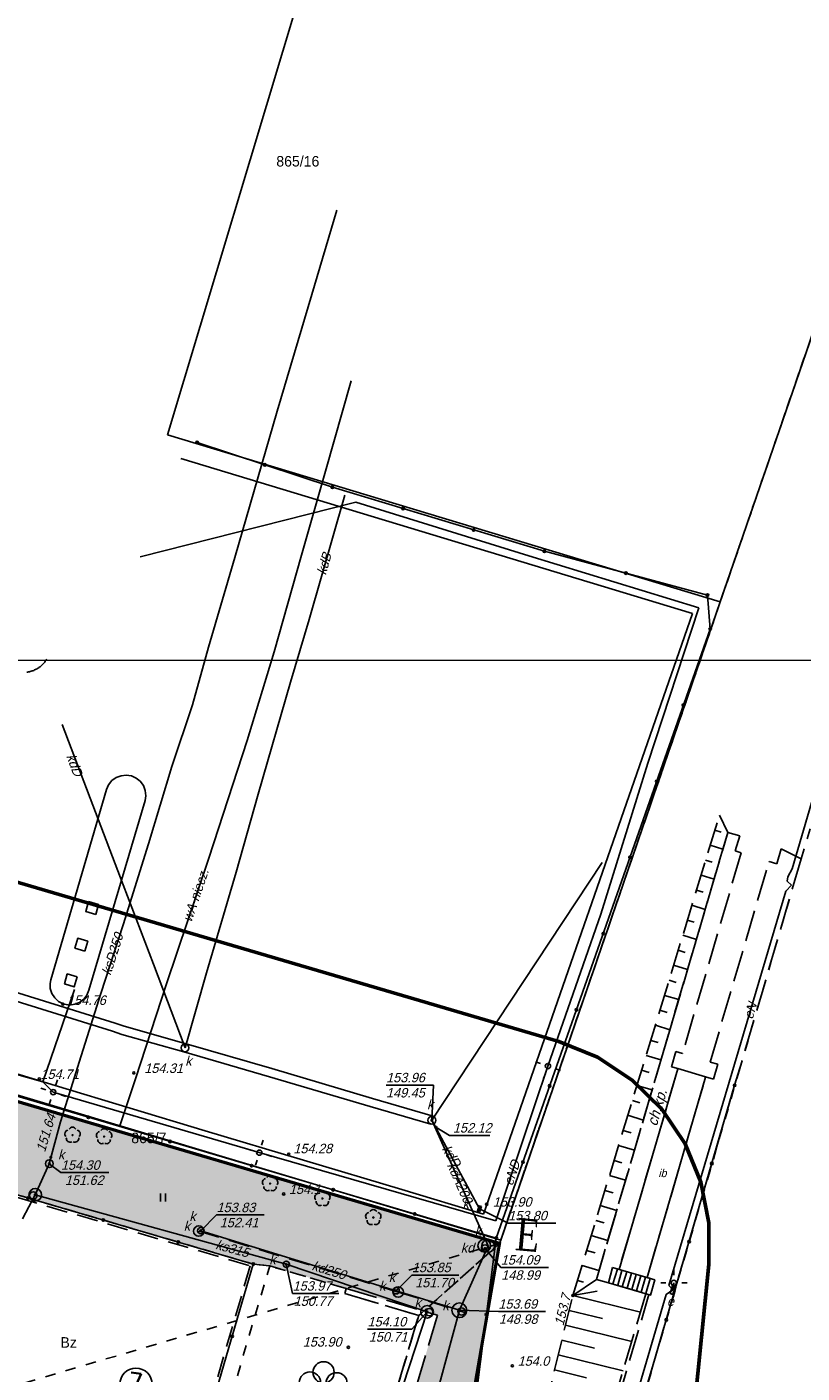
# Model space of a CAD drawing. Extents: x 88043 to 202646, y -79156 to -1177.
# Tile 45 of 54: x 159683 to 167052, y -29590 to -16787. Entities that reach past the tile are written whole.
import ezdxf

# ---------------------------------------------------------------- set-up
doc = ezdxf.new("R2010")
doc.units = ezdxf.units.DM
doc.header["$MEASUREMENT"] = 0
for name, pattern in [('4001', [0]), ('4002', [2, 1, -1]), ('4003', [3, 2, -1]), ('4004', [4, 3, -1]), ('HIDDEN2', [4.7625, 3.175, -1.5875])]:
    doc.linetypes.add(name, pattern=pattern)
doc.layers.get('0').update_dxf_attribs({"color": 11})
doc.layers.add('area', color=6, linetype='Continuous', plot=False)
for name, color, linetype in [('Budynki', 1, 'Continuous'), ('DROGI', 6, 'Continuous'), ('Dzialki', 7, 'Continuous'), ('Linie_napowietrzne', 1, 'Continuous'), ('ODGIK_1', 7, 'Continuous'), ('Ogrodzenia', 9, 'Continuous'), ('OPIS PROJ', 2, 'Continuous'), ('PROJEKTY', 1, 'Continuous'), ('RAMKA', 3, 'Continuous'), ('Roslinnosc', 3, 'Continuous'), ('Rzezba', 8, 'Continuous'), ('Uz_Energia', 1, 'Continuous'), ('Uz_Kanalizacja', 9, 'Continuous'), ('Uz_Woda', 9, 'Continuous'), ('UZYTKI', 7, 'Continuous')]:
    doc.layers.add(name, color=color, linetype=linetype)
doc.layers.add('sc', color=4, linetype='Continuous', lineweight=30)
doc.layers.add('ZIELEN', color=82, linetype='Continuous', lineweight=0)
doc.styles.add('arialce', font='arial.ttf', dxfattribs={"width": 0.8})
doc.styles.add('romans', font='romans.shx', dxfattribs={"width": 0.8})

# ---------------------------------------------------------------- blocks, each defined once
blk = doc.blocks.new('1281')
at = {"layer": 'Ogrodzenia', "color": 174, "linetype": 'Continuous'}
for radius in [0.24, 0.16, 0.08]:
    blk.add_circle((0, 0), radius, dxfattribs=at)
blk = doc.blocks.new('1811')
at = {"layer": 'Rzezba', "color": 8, "linetype": 'Continuous'}
blk.add_circle((0, 0), 0.2, dxfattribs=at)
blk = doc.blocks.new('1422')
at = {"layer": 'Roslinnosc', "color": 3, "linetype": 'Continuous'}
blk.add_circle((0, 0), 0.1, dxfattribs=at)
for centre, start, end in [((-0.71, 0.23), -257.5, -138.25), ((0, 0.75), 30.19, -210.23), ((0.71, 0.23), -41.7, 77.49), ((-0.44, -0.61), -185.67, -66.55), ((0.44, -0.61), -113.76, 5.74)]:
    blk.add_arc(centre, 0.75, start, end, dxfattribs=at)
blk = doc.blocks.new('1726')
at = {"layer": 'Uz_Kanalizacja', "color": 9, "linetype": 'Continuous'}
for radius in [0.16, 0.08]:
    blk.add_circle((0, 0), radius, dxfattribs=at)
blk = doc.blocks.new('1363')
at = {"layer": 'Linie_napowietrzne', "color": 174, "linetype": 'Continuous'}
for p, q in [((-1.5, 0), (-2.5, 0)), ((0, 1.5), (0, 2.5)), ((1.5, 0), (2.5, 0)), ((0, -1.5), (0, -2.5))]:
    blk.add_line(p, q, dxfattribs=at)
blk = doc.blocks.new('1722')
at = {"layer": 'Uz_Kanalizacja', "color": 9, "linetype": 'Continuous'}
blk.add_circle((0, 0), 0.6, dxfattribs=at)
blk = doc.blocks.new('1812')
at = {"layer": 'Rzezba', "color": 8, "linetype": 'Continuous'}
blk.add_circle((0, 0), 0.2, dxfattribs=at)
blk = doc.blocks.new('2472')
at = {"layer": 'Roslinnosc', "color": 3, "linetype": 'Continuous'}
for centre in [(0.16, 0.7), (0, 0.5), (0.16, 0.3)]:
    blk.add_circle(centre, 0.16, dxfattribs=at)
blk = doc.blocks.new('1361')
at = {"layer": 'Linie_napowietrzne', "color": 174, "linetype": 'Continuous'}
blk.add_circle((0, 0), 0.5, dxfattribs=at)
blk = doc.blocks.new('1450')
at = {"layer": 'Roslinnosc', "color": 3, "linetype": 'Continuous'}
for p, q in [((-0.5, -0.75), (-0.5, 0.75)), ((0.5, -0.75), (0.5, 0.75))]:
    blk.add_line(p, q, dxfattribs=at)
blk = doc.blocks.new('mroczocza')
at = {"layer": 'Budynki', "color": 7, "linetype": '4001'}
blk.add_polyline3d([(125.59, 75.34, 0), (131.18, 94.42, 0), (131.19, 94.45, 0), (133.82, 93.66, 0), (133.82, 93.65, 0), (128.26, 74.59, 0), (128.25, 74.57, 0), (125.59, 75.34, 0)], dxfattribs=at)
at = {"layer": 'DROGI', "color": 8, "linetype": '4001'}
for p, q in [((132.56, 137.75), (83.94, 152.48)), ((112.7, 80.62), (132.56, 137.75)), ((71.04, 133.19), (70.99, 133.12)), ((71.09, 133.26), (71.04, 133.19)), ((71.14, 133.33), (71.09, 133.26)), ((71.18, 133.39), (71.14, 133.33)), ((69.36, 132.16), (69.28, 132.15)), ((69.45, 132.18), (69.36, 132.16)), ((69.54, 132.2), (69.45, 132.18)), ((69.62, 132.22), (69.54, 132.2)), ((69.71, 132.24), (69.62, 132.22)), ((69.79, 132.27), (69.71, 132.24)), ((69.87, 132.3), (69.79, 132.27)), ((69.95, 132.33), (69.87, 132.3)), ((70.03, 132.37), (69.95, 132.33)), ((70.11, 132.4), (70.03, 132.37)), ((70.19, 132.45), (70.11, 132.4)), ((70.27, 132.49), (70.19, 132.45)), ((70.34, 132.53), (70.27, 132.49)), ((70.42, 132.58), (70.34, 132.53)), ((70.48, 132.63), (70.42, 132.58)), ((70.56, 132.68), (70.48, 132.63)), ((70.62, 132.74), (70.56, 132.68)), ((70.69, 132.8), (70.62, 132.74)), ((70.75, 132.86), (70.69, 132.8)), ((70.82, 132.92), (70.75, 132.86)), ((70.88, 132.98), (70.82, 132.92)), ((70.93, 133.05), (70.88, 132.98)), ((70.99, 133.12), (70.93, 133.05)), ((77.07, 121.45), (77.38, 121.84)), ((77.38, 121.84), (77.78, 122.13)), ((77.78, 122.13), (78.25, 122.31)), ((78.25, 122.31), (78.74, 122.37)), ((78.74, 122.37), (79.23, 122.29)), ((79.23, 122.29), (79.69, 122.09)), ((79.69, 122.09), (80.07, 121.78)), ((80.07, 121.78), (80.37, 121.38)), ((71.57, 102.91), (76.87, 120.99)), ((76.87, 120.99), (77.07, 121.45)), ((80.37, 121.38), (80.55, 120.91)), ((80.6, 120.41), (80.53, 119.94)), ((80.55, 120.91), (80.6, 120.41)), ((80.53, 119.94), (75.2, 101.91)), ((71.5, 102.56), (71.57, 102.91)), ((71.52, 102.06), (71.5, 102.56)), ((71.67, 101.59), (71.52, 102.06)), ((71.94, 101.17), (71.67, 101.59)), ((72.31, 100.83), (71.94, 101.17)), ((75.01, 101.45), (74.71, 101.05)), ((75.2, 101.91), (75.01, 101.45)), ((72.76, 100.61), (72.31, 100.83)), ((72.86, 100.58), (72.76, 100.61)), ((73.35, 100.5), (72.86, 100.58)), ((73.85, 100.57), (73.35, 100.5)), ((74.31, 100.75), (73.85, 100.57)), ((74.71, 101.05), (74.31, 100.75)), ((58.43, 96.98), (71.99, 92.84)), ((71.99, 92.84), (86.26, 88.53)), ((86.26, 88.53), (104.94, 82.95)), ((104.94, 82.95), (112.7, 80.62)), ((125.01, 73.97), (125.43, 75.39)), ((125.46, 73.84), (125.87, 75.26)), ((125.9, 73.71), (126.32, 75.13)), ((126.35, 73.58), (126.77, 75)), ((126.8, 73.44), (127.21, 74.87)), ((127.24, 73.31), (127.66, 74.75)), ((127.69, 73.18), (128.11, 74.62)), ((128.14, 73.05), (128.55, 74.49))]:
    blk.add_line(p, q, dxfattribs=at)
at = {"layer": 'DROGI', "color": 8, "linetype": '4004'}
for p, q in [((129.78, 95.99), (135.93, 116.92)), ((135.93, 116.92), (137.06, 116.58)), ((137.06, 116.58), (136.64, 115.15)), ((140.59, 113.92), (141.01, 115.36)), ((141.01, 115.36), (142.9, 114.39)), ((137.2, 114.96), (131.63, 95.91)), ((134.25, 95.08), (139.84, 114.13)), ((136.64, 115.15), (137.2, 114.97)), ((142.9, 114.39), (137.07, 94.48)), ((137.2, 114.97), (137.2, 114.96)), ((139.84, 114.13), (139.85, 114.15)), ((139.85, 114.15), (140.59, 113.92)), ((131, 96.08), (130.58, 94.63)), ((131.62, 95.89), (131, 96.08)), ((123.44, 74.41), (129.78, 95.99)), ((131.63, 95.91), (131.62, 95.89)), ((134.98, 94.86), (134.25, 95.08)), ((134.56, 93.44), (134.98, 94.86)), ((131.18, 94.42), (125.59, 75.34)), ((128.26, 74.59), (133.82, 93.65)), ((130.58, 94.63), (131.19, 94.45)), ((131.19, 94.45), (131.18, 94.42)), ((133.82, 93.65), (133.82, 93.66)), ((133.82, 93.66), (134.56, 93.44)), ((137.07, 94.48), (136.58, 92.87)), ((136.58, 92.87), (118.78, 31.92)), ((124.6, 74.09), (123.44, 74.41)), ((124.98, 75.52), (124.6, 74.09)), ((125.59, 75.34), (124.98, 75.52)), ((128.25, 74.57), (128.26, 74.59)), ((128.99, 74.36), (128.25, 74.57)), ((128.58, 72.92), (128.99, 74.36)), ((99.51, 73.05), (99.64, 73.54)), ((106.55, 70.98), (99.51, 73.05)), ((99.64, 73.54), (108.32, 71)), ((116.49, 32.13), (128.43, 72.96, 150.91)), ((128.43, 72.96, 150.91), (128.58, 72.92)), ((104.44, 63.9), (106.55, 70.98)), ((108.32, 71), (106.02, 63.19))]:
    blk.add_line(p, q, dxfattribs=at)
at = {"layer": 'DROGI', "color": 8, "linetype": '4001'}
for points in [[(75.84, 109.1, 0), (74.89, 109.39, 0), (75.17, 110.34, 0), (76.12, 110.06, 0), (75.84, 109.1, 0)], [(74.81, 105.62, 0), (73.86, 105.91, 0), (74.14, 106.85, 0), (75.09, 106.57, 0), (74.81, 105.62, 0)], [(74.08, 103.18, 0), (73.8, 102.22, 0), (72.88, 102.5, 0), (73.13, 103.46, 0), (74.08, 103.18, 0)], [(124.98, 75.52, 0), (128.99, 74.36, 0), (128.58, 72.92, 0), (124.6, 74.09, 0), (124.98, 75.52, 0)]]:
    blk.add_polyline3d(points, dxfattribs=at)
at = {"layer": 'Dzialki', "color": 7, "linetype": '4001'}
for p, q in [((82.67, 154.74), (97.81, 205.17)), ((97.81, 205.17), (82.67, 154.74)), ((152.92, 190.36), (135.21, 138.84)), ((135.21, 138.84), (152.92, 190.36)), ((135.21, 138.84), (82.67, 154.74)), ((82.67, 154.74), (135.21, 138.84)), ((114.34, 78.15), (135.21, 138.84)), ((135.21, 138.84), (114.34, 78.15)), ((39.64, 100.56), (114.34, 78.15)), ((114.34, 78.15), (39.64, 100.56)), ((39.44, 99.85), (114.23, 77.83)), ((114.23, 77.83), (39.44, 99.85)), ((114.23, 77.83), (114.34, 78.15)), ((114.34, 78.15), (114.23, 77.83)), ((114.23, 77.83), (103.51, 16.11)), ((103.51, 16.11), (114.23, 77.83))]:
    blk.add_line(p, q, dxfattribs=at)
at = {"layer": 'ODGIK_1', "color": 3, "linetype": '4001', "lineweight": 53}
blk.add_polyline3d([(-27.84, 12.07, 0), (-6.45, 84.29, 0), (-4.9, 88.05, 0), (-2.63, 91.42, 0), (0.28, 94.25, 0), (26.98, 115.51, 0), (30.2, 117.59, 0), (33.74, 119.02, 0), (37.5, 119.76, 0), (41.33, 119.76, 0), (45.09, 119.04, 0), (119.88, 97.02, 0), (123.54, 95.54, 0), (126.84, 93.36, 0), (129.65, 90.58, 0), (131.86, 87.3, 0), (133.37, 83.65, 0), (134.14, 79.78, 0), (134.13, 75.83, 0), (127.8, 12.99, 0)], dxfattribs=at)
at = {"layer": 'Ogrodzenia', "color": 184, "linetype": '4001'}
for p, q in [((85.48, 154), (98.34, 149.75)), ((98.34, 149.75), (118.49, 143.66)), ((118.49, 143.66), (134, 139.49)), ((134, 139.49), (134.26, 136.26)), ((134.26, 136.26), (113.92, 78.33)), ((75.15, 89.82), (65.43, 92.71)), ((136.58, 92.87), (130.08, 70.56)), ((113.92, 78.33), (75.15, 89.82)), ((48.03, 88.43), (90.82, 75.86)), ((108.33, 34.79), (113.92, 78.33)), ((90.82, 75.86), (82.78, 48.39)), ((130.08, 70.56), (118.78, 31.92))]:
    blk.add_line(p, q, dxfattribs=at)
at = {"layer": 'PROJEKTY', "color": 14, "linetype": '4003'}
for p, q in [((85.64, 79), (104.6, 73.2)), ((104.6, 73.2), (110.94, 71.25))]:
    blk.add_line(p, q, dxfattribs=at)
at = {"layer": 'PROJEKTY', "color": 14, "linetype": 'Continuous'}
for centre, radius in [((85.64, 79), 0.5), ((112.77, 77.61), 0.6), ((104.6, 73.2), 0.5)]:
    blk.add_circle(centre, radius, dxfattribs=at)
at = {"layer": 'Roslinnosc', "color": 104, "linetype": '4002'}
for points in [[(118.82, 31.96, 151.49), (130.63, 72.4, 0), (137.01, 94.25, 151.45), (142.9, 114.39, 0), (156.97, 162.47, 0)], [(92.38, 75.68, 0), (99.64, 73.54, 0), (99.51, 73.05, 0), (106.55, 70.98, 0), (104.44, 63.9, 0), (93.18, 54.91, 0), (88.32, 56.31, 0), (88.54, 57.11, 0), (87.05, 57.57, 0), (92.38, 75.68, 0)]]:
    blk.add_polyline3d(points, dxfattribs=at)
at = {"layer": 'Roslinnosc', "color": 7, "linetype": '4003'}
blk.add_polyline3d([(48.18, 88.15, 0), (90.53, 75.69, 0), (82.62, 48.67, 0), (40.22, 61.13, 0), (48.18, 88.15, 0)], dxfattribs=at)
at = {"layer": 'Rzezba', "color": 8, "linetype": '4001'}
for p, q in [((134.69, 117.12), (135.29, 116.94)), ((134.26, 115.7), (135.46, 115.33)), ((133.82, 114.27), (134.43, 114.08)), ((133.39, 112.84), (134.62, 112.46)), ((132.95, 111.41), (133.58, 111.22)), ((132.52, 109.99), (133.78, 109.6)), ((132.08, 108.56), (132.72, 108.37)), ((131.65, 107.13), (132.94, 106.74)), ((131.21, 105.71), (131.86, 105.51)), ((130.78, 104.28), (132.1, 103.88)), ((130.34, 102.85), (131.01, 102.65)), ((129.91, 101.42), (131.26, 101.01)), ((129.47, 100), (130.15, 99.79)), ((129.04, 98.57), (130.41, 98.15)), ((128.6, 97.14), (129.3, 96.93)), ((128.17, 95.71), (129.57, 95.29)), ((127.73, 94.29), (128.44, 94.07)), ((127.29, 92.86), (128.73, 92.42)), ((126.86, 91.43), (127.58, 91.21)), ((126.42, 90.01), (127.89, 89.56)), ((125.99, 88.58), (126.73, 88.35)), ((125.55, 87.15), (127.05, 86.7)), ((125.12, 85.72), (125.87, 85.49)), ((124.68, 84.3), (126.21, 83.83)), ((124.25, 82.87), (125.02, 82.63)), ((123.81, 81.44), (125.37, 80.97)), ((123.38, 80.02), (124.16, 79.78)), ((122.94, 78.59), (124.53, 78.1)), ((122.51, 77.16), (123.31, 76.92)), ((122.07, 75.73), (123.68, 75.24)), ((121.63, 74.31), (122.21, 74.13)), ((121.2, 72.88), (123.52, 73.3)), ((121.2, 72.88), (127.62, 71.3)), ((120.85, 71.46), (124.03, 70.68)), ((120.5, 70.05), (126.79, 68.5)), ((120.16, 68.63), (123.27, 67.87)), ((119.81, 67.22), (125.97, 65.7)), ((119.46, 65.8), (122.51, 65.05))]:
    blk.add_line(p, q, dxfattribs=at)
at = {"layer": 'Rzezba', "color": 8, "linetype": '4004'}
for points in [[(123.44, 74.41, 0), (121.2, 72.88, 153.66), (135.13, 118.55, 153.46), (135.93, 116.92, 0), (129.78, 95.99, 0), (123.44, 74.41, 0)], [(108.01, 16.41, 153.48), (107.98, 19.07, 153.42), (121.2, 72.88, 153.66), (123.44, 74.41, 0), (124.6, 74.09, 0), (128.14, 73.05, 0), (128.13, 73.03, 0), (110.53, 13.36, 151.24), (108.01, 16.41, 153.48)]]:
    blk.add_polyline3d(points, dxfattribs=at)
at = {"layer": 'Uz_Energia', "color": 1, "linetype": '4001'}
for p, q in [((142.04, 113.46), (152.74, 150.09)), ((80.06, 143.13), (100.57, 148.33)), ((100.57, 148.33), (117, 143.22)), ((117, 143.22), (133.19, 138.28)), ((133.19, 138.28), (128.33, 123.5)), ((128.33, 123.5), (123.87, 109.14)), ((141.57, 112.29), (141.62, 112.68)), ((141.62, 112.68), (142.04, 113.46)), ((141.44, 111.33), (141.98, 111.9)), ((141.98, 111.9), (141.57, 112.29)), ((130.33, 73.83), (141.44, 111.33)), ((123.87, 109.14), (118.83, 94.69)), ((70.8, 93.2), (38.26, 102.42)), ((70.8, 93.2), (73.82, 101.99)), ((118.83, 94.69), (113.88, 79.99)), ((71.8, 92.21), (70.8, 93.2)), ((91.39, 86.46), (71.8, 92.21)), ((113.88, 79.99), (91.39, 86.46)), ((130.06, 72.97), (130.7, 73.41)), ((130.7, 73.41), (130.33, 73.83)), ((130.7, 73.41), (130.8, 74.07)), ((124.32, 53.34), (130.06, 72.97))]:
    blk.add_line(p, q, dxfattribs=at)
blk.add_polyline3d([(130.67, 73.81, 0), (130.92, 73.74, 0), (130.7, 72.97, 0), (130.45, 73.05, 0), (130.67, 73.81, 0)], dxfattribs=at)
at = {"layer": 'Uz_Kanalizacja', "color": 14, "linetype": '4001'}
for p, q in [((98.76, 176.1), (96.39, 168.09)), ((96.39, 168.09), (93.08, 156.97)), ((93.08, 156.97), (89.06, 143.07)), ((99.51, 149), (96.14, 137.17)), ((89.06, 143.07), (86.56, 134.54)), ((96.14, 137.17), (94.37, 131.2)), ((86.56, 134.54), (85.04, 129.05)), ((94.37, 131.2), (91.3, 120.56)), ((85.04, 129.05), (83.09, 123.19)), ((75.56, 119.51), (72.65, 127.17)), ((83.09, 123.19), (80.87, 115.83)), ((91.3, 120.56), (89.19, 113.13)), ((78.45, 111.92), (75.56, 119.51)), ((80.87, 115.83), (78.45, 108.12)), ((107.8, 89.54), (123.97, 114.06)), ((89.19, 113.13), (86.36, 103.57)), ((81.32, 104.38), (78.45, 111.92)), ((78.45, 108.12), (76.34, 101.61)), ((84.33, 96.43), (81.32, 104.38)), ((86.36, 103.57), (84.33, 96.43)), ((67.36, 101.15), (77.44, 98)), ((67.61, 101.91), (77.69, 98.76)), ((76.34, 101.61), (74.46, 95.68)), ((77.69, 98.76), (78.56, 98.48)), ((77.44, 98), (78.33, 97.71)), ((78.33, 97.71), (84.22, 96.04)), ((78.56, 98.48), (84.44, 96.81)), ((84.22, 96.04), (92.36, 93.68)), ((84.44, 96.81), (92.59, 94.45)), ((74.46, 95.68), (72.48, 89.38)), ((92.36, 93.68), (101.92, 90.86)), ((92.59, 94.45), (102.14, 91.62)), ((102.14, 91.62), (107.91, 89.92)), ((101.92, 90.86), (107.69, 89.16)), ((72.48, 89.38), (71.43, 85.41)), ((107.8, 89.54), (112.32, 81.13)), ((113.14, 77.59, 154.18), (107.8, 89.54)), ((70.09, 82.45, 154.16), (71.43, 85.41)), ((70.09, 82.45, 154.16), (93.96, 75.84, 153.97)), ((85.83, 79.03, 153.84), (104.4, 73.32, 153.85)), ((113.14, 77.59, 154.18), (110.41, 71.47, 150.23)), ((93.96, 75.84, 153.97), (107.34, 71.32, 150.37)), ((104.4, 73.32, 153.85), (110.41, 71.47, 153.68)), ((101.23, 52.51, 153.88), (107.34, 71.32, 150.37)), ((106.3, 56.21, 153.45), (110.41, 71.47, 150.23))]:
    blk.add_line(p, q, dxfattribs=at)
at = {"layer": 'Uz_Kanalizacja', "color": 14, "linetype": 'Continuous'}
for p, q in [((103.44, 92.88), (107.94, 92.88)), ((107.94, 92.88), (107.8, 89.54)), ((109.46, 88.1), (108.18, 88.88)), ((109.46, 88.1), (113.32, 88.1)), ((72.54, 84.56), (71.43, 85.41)), ((72.54, 84.56), (77.1, 84.56)), ((68.89, 80.18), (70.09, 82.45)), ((112.16, 81.05), (112.4, 80.97)), ((112.2, 81.17), (112.44, 81.09)), ((112.24, 81.29), (112.48, 81.21)), ((115.05, 79.75), (112.32, 81.13)), ((87.33, 80.53), (85.83, 79.03)), ((87.33, 80.53), (91.85, 80.53)), ((115.05, 79.75), (119.57, 79.75)), ((114.35, 75.54), (112.85, 77.34)), ((94.56, 73.06), (93.96, 75.84)), ((114.35, 75.54), (118.88, 75.54)), ((105.9, 74.82), (104.4, 73.32)), ((105.9, 74.82), (110.36, 74.82)), ((94.56, 73.06), (98.94, 73.05)), ((105.9, 69.66), (107.34, 71.32)), ((114.12, 71.35), (110.41, 71.47)), ((114.12, 71.35), (118.61, 71.35)), ((101.68, 69.66), (105.9, 69.66))]:
    blk.add_line(p, q, dxfattribs=at)
blk.add_lwpolyline([(112.52, 81.33), (112.36, 80.85), (112.12, 80.93), (112.28, 81.41), (112.52, 81.33)], dxfattribs=at)
for centre, radius in [((84.33, 96.43), 0.375), ((107.8, 89.54), 0.375), ((71.43, 85.41), 0.375), ((70.09, 82.45), 0.6), ((69.91, 82.39), 0.35), ((113.14, 77.59), 0.6), ((112.85, 77.34), 0.35), ((107.34, 71.32), 0.6), ((110.41, 71.47), 0.7), ((110.61, 71.36), 0.35), ((107.55, 71.29), 0.35)]:
    blk.add_circle(centre, radius, dxfattribs=at)
at = {"layer": 'Uz_Woda', "color": 5, "linetype": '4001'}
for p, q in [((97.68, 151.28), (100.14, 159.86)), ((95.41, 143.29), (97.68, 151.28)), ((92.81, 134.08), (95.41, 143.29)), ((90.24, 125.67), (92.81, 134.08)), ((86.61, 114.46), (90.24, 125.67)), ((82.56, 102.5), (86.61, 114.46)), ((79.63, 93.49), (82.56, 102.5)), ((78.12, 89.01), (79.63, 93.49))]:
    blk.add_line(p, q, dxfattribs=at)
at = {"layer": 'UZYTKI', "color": 184, "linetype": '4002'}
for points in [[(114.23, 77.83, 0), (103.51, 16.11, 0), (107.9, 15, 0), (96, -33.96, 0), (82.74, -35.68, 0), (7.04, -20.99, 0), (-2.8, -23.22, 0), (-5.03, -23.58, 0), (-12.61, -21.82, 0), (-17.72, -24.17, 0), (-8.66, 6.39, 0), (-35.88, 13.37, 0)], [(152.92, 190.36, 0), (135.21, 138.84, 0), (114.34, 78.15, 0), (114.23, 77.83, 0), (106.55, 70.98, 0), (99.51, 73.05, 0), (99.64, 73.54, 0), (92.38, 75.68, 0), (90.82, 75.86, 0), (48.03, 88.43, 0), (39.92, 60.95, 0)], [(104.44, 63.9, 0), (106.55, 70.98, 0), (114.23, 77.83, 0), (-19.13, 38.64, 0)], [(-52.69, 47.92, 0), (-19.13, 38.64, 0), (114.23, 77.83, 0)], [(152.92, 190.36, 0), (261.67, 158.56, 0), (266.08, 148.74, 0), (267.87, 132.51, 0), (266.08, 118, 0), (257.8, 95.94, 0), (214.25, -0.49, 0), (207.55, -15.12, 0), (208.66, -27.08, 0), (211.68, -33.93, 0), (210.74, -46.31, 0), (188.14, -37.47, 0), (179.31, -35.77, 0), (151.99, -26.69, 0), (96, -33.96, 0), (107.9, 15, 0), (103.51, 16.11, 0), (114.23, 77.83, 0), (114.34, 78.15, 0), (135.21, 138.84, 0), (152.92, 190.36, 0)], [(106.55, 70.98, 0), (104.44, 63.9, 0), (93.18, 54.91, 0), (88.32, 56.31, 0), (88.54, 57.11, 0), (87.05, 57.57, 0), (85.58, 57.99, 0), (82.78, 48.39, 0), (80.62, 49.03, 0), (79.62, 49.32, 0), (45.69, 59.26, 0), (42.39, 60.23, 0), (39.92, 60.95, 0), (48.03, 88.43, 0), (90.82, 75.86, 0), (92.38, 75.68, 0), (99.64, 73.54, 0), (99.51, 73.05, 0), (106.55, 70.98, 0)]]:
    blk.add_polyline3d(points, dxfattribs=at)
at = {"layer": 'Linie_napowietrzne', "color": 184}
for p, xscale, yscale, zscale, rotation in [((118.83, 94.69), 0.5, 0.5, 0.5, 160.984393), ((71.8, 92.21), 0.4999999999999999, 0.4999999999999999, 0.4999999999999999, 71.56113900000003), ((91.39, 86.46), 0.5, 0.5, 0.5, 73.25693799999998)]:
    blk.add_blockref('1363', p, dxfattribs=dict(at, xscale=xscale, yscale=yscale, zscale=zscale, rotation=rotation))
at = {"layer": 'Linie_napowietrzne', "color": 184, "xscale": 0.5, "yscale": 0.5, "zscale": 0.5}
for name, p in [('1361', (118.83, 94.69)), ('1361', (71.8, 92.21)), ('1361', (91.39, 86.46)), ('1363', (130.8, 74.07)), ('1361', (130.8, 74.07))]:
    blk.add_blockref(name, p, dxfattribs=at)
at = {"layer": 'Ogrodzenia', "color": 184, "xscale": 0.5, "yscale": 0.5, "zscale": 0.5}
for p in [(85.48, 154), (91.91, 151.88), (98.34, 149.75), (98.34, 149.75), (105.06, 147.72), (111.77, 145.69), (118.49, 143.66), (118.49, 143.66), (126.24, 141.58), (134, 139.49), (134, 139.49), (134.26, 136.26), (134.26, 136.26), (131.72, 129.02), (129.17, 121.78), (126.63, 114.54), (124.09, 107.29), (121.55, 100.05), (119, 92.81), (136.58, 92.87), (75.15, 89.82), (75.15, 89.82), (82.9, 87.52), (90.66, 85.22), (116.46, 85.57), (134.41, 85.43), (69.42, 82.14), (98.41, 82.93), (106.17, 80.63), (76.56, 80.05), (113.92, 78.33), (113.92, 78.33), (132.25, 78), (83.69, 77.96), (90.82, 75.86), (90.82, 75.86), (112.99, 71.07), (130.08, 70.56), (130.08, 70.56), (88.81, 68.99)]:
    blk.add_blockref('1281', p, dxfattribs=at)
at = {"layer": 'Roslinnosc', "color": 104, "xscale": 0.5, "yscale": 0.5, "zscale": 0.5}
for name, p in [('1422', (73.64, 88.13)), ('1422', (76.64, 87.99)), ('1422', (92.42, 83.52)), ('1450', (82.24, 82.19)), ('1422', (97.39, 82.1)), ('1422', (102.23, 80.29))]:
    blk.add_blockref(name, p, dxfattribs=at)
at = {"layer": 'Roslinnosc', "color": 104, "xscale": 6.324007, "yscale": 6.324007, "rotation": 268.233011}
blk.add_blockref('2472', (94.34, 65.66), dxfattribs=at)
at = {"layer": 'Rzezba', "color": 8, "xscale": 0.5, "yscale": 0.5, "zscale": 0.5}
for name, p in [('1811', (72.71, 100.59, 154.76)), ('1811', (70.48, 93.47, 154.71)), ('1811', (79.46, 94.04, 154.31)), ('1811', (94.19, 86.32, 154.28)), ('1812', (93.71, 82.53, 154.12)), ('1811', (113.01, 81.54, 153.9)), ('1812', (121.2, 72.88, 153.66)), ('1811', (99.86, 67.94, 153.9)), ('1812', (115.45, 66.19, 153.95))]:
    blk.add_blockref(name, p, dxfattribs=at)
at = {"layer": 'Uz_Kanalizacja', "color": 14, "xscale": 0.5, "yscale": 0.5, "zscale": 0.5}
for name, p in [('1726', (107.8, 89.54)), ('1726', (108.18, 88.88)), ('1726', (71.58, 86.01)), ('1726', (71.43, 85.41)), ('1726', (70.09, 82.45, 154.16)), ('1722', (85.83, 79.03, 153.84)), ('1726', (85.83, 79.03, 153.84)), ('1726', (112.85, 77.34, 154.09)), ('1722', (93.96, 75.84, 153.97)), ('1726', (93.96, 75.84, 153.97)), ('1722', (104.4, 73.32, 153.85)), ('1726', (104.4, 73.32, 153.85)), ('1726', (107.34, 71.32, 150.37)), ('1726', (110.41, 71.47, 153.68))]:
    blk.add_blockref(name, p, dxfattribs=at)
at = {"layer": 'Uz_Kanalizacja', "color": 14, "xscale": 0.5, "yscale": 0.5, "zscale": 0.5, "rotation": 341.049994}
blk.add_blockref('1726', (112.32, 81.13), dxfattribs=at)
at = {"layer": 'Budynki', "color": 7, "oblique": 15}
blk.add_text('ib', height=0.75, dxfattribs=at).set_placement((129.32, 84.13))
at = {"layer": 'DROGI', "color": 8, "oblique": 15}
blk.add_text('ch.kp.', height=1, rotation=73.6277, dxfattribs=at).set_placement((129.17, 88.9))
at = {"layer": 'Dzialki', "color": 7}
for s, p in [('865/16', (93.01, 180.25)), ('865/7', (79.22, 87.36))]:
    blk.add_text(s, height=1, dxfattribs=at).set_placement(p)
at = {"layer": 'Rzezba', "color": 8, "oblique": 15}
for s, p in [('154.76', (73.12, 100.51)), ('154.31', (80.46, 94.04)), ('154.71', (70.59, 93.47)), ('154.28', (94.63, 86.4)), ('154.1', (94.21, 82.53)), ('153.90', (113.59, 81.32)), ('153.90', (95.53, 68.01)), ('154.0', (115.95, 66.19))]:
    blk.add_text(s, height=0.9, dxfattribs=at).set_placement(p)
blk.add_text('153.7', height=0.9, rotation=76.1571, dxfattribs=at).set_placement((120.3, 69.93))
at = {"layer": 'Uz_Energia', "color": 1, "oblique": 15}
for s, rotation, p in [('eN', 73.4972, (138.28, 99.08)), ('eND', 71.3828, (115.45, 83.24)), ('e', 359.97, (130.14, 71.87))]:
    blk.add_text(s, height=0.9, rotation=rotation, dxfattribs=at).set_placement(p)
at = {"layer": 'Uz_Kanalizacja', "color": 14, "oblique": 15}
for s, rotation, p in [('kdB', 74.05, (97.71, 141.34)), ('kdD', 290.4563, (73.03, 124.18)), ('ksD250', 72.3479, (77.25, 103.26)), ('k', 359.97, (84.35, 94.73)), ('153.96', 359.97, (103.45, 93.15)), ('149.45', 359.97, (103.44, 91.71)), ('k', 359.97, (107.34, 90.59)), ('151.64', 73.58, (71.02, 86.45)), (' 152.12', 359.97, (109.46, 88.37)), ('kdD', 302.2, (108.71, 86.82)), ('k', 359.97, (72.26, 85.82)), ('154.30', 359.97, (72.54, 84.83)), ('kdA200', 294.0763, (109.21, 85.28)), ('151.62', 359.97, (72.91, 83.39)), ('k', 359.97, (110.71, 81.13)), ('153.83', 359.97, (87.33, 80.8)), ('153.80', 359.97, (115.05, 80.02)), ('k', 359.97, (84.21, 79.03)), ('152.41', 359.97, (87.63, 79.36)), ('ks315', 344.765, (87.17, 77.32)), ('kd', 359.97, (110.55, 76.96)), ('k', 359.97, (92.34, 75.84)), ('kd250', 342.9081, (96.32, 75.33)), ('153.85', 359.97, (105.9, 75.09)), ('154.09', 359.97, (114.35, 75.81)), ('k', 359.97, (102.78, 73.32)), ('151.70', 359.97, (106.21, 73.65)), ('148.99', 359.97, (114.39, 74.37)), ('153.97', 359.97, (94.56, 73.33)), ('150.77', 359.97, (94.66, 71.89)), ('k', 359.97, (106.15, 71.74)), ('k', 359.97, (108.79, 71.47)), ('153.69', 359.97, (114.12, 71.62)), ('154.10', 359.97, (101.68, 69.93)), ('148.98', 359.97, (114.16, 70.18)), ('150.71', 359.97, (101.8, 68.49))]:
    blk.add_text(s, height=0.9, rotation=rotation, dxfattribs=at).set_placement(p)
for p in [(84.74, 79.95), (111.87, 78.55), (103.7, 74.15)]:
    blk.add_text('k', height=0.9, dxfattribs=at).set_placement(p)
at = {"layer": 'Uz_Woda', "color": 5, "oblique": 15}
blk.add_text('wA-niecz.', height=0.9, rotation=71.2797, dxfattribs=at).set_placement((84.94, 108.32))
at = {"layer": 'UZYTKI', "color": 184}
blk.add_text('Bz', height=1, dxfattribs=at).set_placement((72.49, 67.91))

msp = doc.modelspace()

# ---------------------------------------------------------------- hatches: boundary and pattern name
at = {"layer": 'ZIELEN', "linetype": 'Continuous', "transparency": 33554483}
h = msp.add_hatch(color=256, dxfattribs=at)
h.paths.add_polyline_path([(161756.539, -31778.097), (162254.92, -31341.639), (162301.92, -31197.639), (162070.92, -30648.639), (161584.92, -30508.639), (161551.686, -30629.487), (161398.436, -30584.279), (161460.446, -30383.419), (161311.789, -30341.001), (161030.92, -31300.639), (160844.587, -31245.714), (160594.92, -32076.639), (161576.42, -32373.539)], flags=17)
h.paths.add_polyline_path([(161477.92, -32540.639), (161202.318, -32456.244), (161019.92, -33044.639), (161290.92, -33131.639)], flags=17)
h.paths.add_polyline_path([(155266.92, -32682.639), (155390.92, -32616.639), (156741.967, -33018.653), (156781.92, -32888.639), (156000.939, -32649.433), (155114.92, -32382.639), (155305.92, -31751.639), (154204.92, -31418.639), (154351.92, -30944.639), (154334.92, -30934.639), (154074.92, -31302.639), (154037.92, -31392.639), (153761.92, -32234.639)], flags=17)
h.paths.add_polyline_path([(160488.92, -35827.639), (160856.92, -34580.639), (159925.92, -34504.639), (159607.114, -35561.686)], flags=17)
h.paths.add_polyline_path([(158098.898, -36275.929), (158127.92, -36179.639), (155037.92, -35234.639), (155003.92, -35358.639)], flags=17)
h.paths.add_polyline_path([(160937.92, -38951.639), (160975.92, -38819.639), (160058.92, -38543.639), (160111.92, -38372.639), (154636.12, -36749.039), (154494.92, -37211.639), (154512.92, -37282.639), (154540.92, -37331.639), (154579.92, -37357.639), (154639.056, -37373.409)])
h.paths.add_polyline_path([(159654.92, -36266.639), (159571.92, -36240.639), (159446.534, -36663.939), (159529.92, -36688.639)], flags=17)
h.paths.add_polyline_path([(162015.92, -36853.639), (162213.897, -36911.716), (161669.02, -38767.939), (162023.42, -38870.089), (161839.92, -38557.639), (162854.92, -35099.639), (162842.92, -35088.639), (162654.734, -35033.709), (162638.92, -35106.639), (162534.92, -35080.639)])
h.paths.add_polyline_path([(162953.92, -34122.439), (162733.92, -34858.639), (163067.92, -34950.639), (163151.92, -34897.639)], flags=17)
h.paths.add_polyline_path([(161630.92, -33584.639), (161614.92, -33643.639), (162933.52, -34042.439), (162915.92, -33973.639)], flags=17)
h.paths.add_polyline_path([(161412.612, -33581.549), (161428.852, -33525.619), (161122.92, -33433.639), (161103.92, -33491.639)], flags=17)
h.paths.add_polyline_path([(155823.568, -34566.964), (155616.508, -35243.197), (156587.92, -35540.639), (157243.212, -33381.537), (156266.92, -33092.639), (155835.92, -34526.639), (155791.722, -34513.717), (155787.641, -34527.482), (155823.572, -34527.482), (155823.572, -34566.964)], flags=17)
h.paths.add_polyline_path([(155219.883, -35054.852), (155598.027, -35162.921), (155219.663, -35050.767), (155199.92, -35115.639)], flags=17)
h.paths.add_polyline_path([(157204.92, -33012.639), (156933.206, -32936.719), (156895.649, -33065.574), (157300.92, -33184.639), (157710.92, -31818.639), (157582.92, -31773.639)], flags=17)
h.paths.add_polyline_path([(153954.79, -34337.902), (154075.134, -33943.885), (155807.618, -34460.088), (155807.784, -34459.53), (154071.879, -33942.89)], flags=17)
h.paths.add_polyline_path([(153135.292, -34863.683), (153344.056, -34156.87), (153134.604, -34863.48)], flags=17)
h.paths.add_polyline_path([(156382.979, -29553.606), (156075.952, -29464.698), (156172.911, -29130.847), (156483.076, -29220.927)], flags=16)
h.paths.add_polyline_path([(155764.92, -30222.639), (155797.225, -30117.733), (156909.261, -30457.521), (157012.072, -30121.863), (156744.012, -30041.526), (157554.366, -27300.904), (161830.863, -28555.874), (161990.92, -28571.639), (162716.92, -28785.639), (163418.901, -28991.057), (163584.92, -29039.639), (163354.92, -29820.639), (163100.516, -30684.506), (163307.92, -30723.639), (163166.92, -31461.639), (163212.92, -31497.639), (163053.92, -32000.639), (162932.92, -32385.639), (162593.92, -32597.639), (162152.92, -32453.639), (161970.575, -32106.983), (161861.92, -32464.639), (161689.284, -32409.633), (161443.92, -33180.639), (161516.92, -33384.639), (163050.833, -33849.232), (163152.496, -34248.96), (164175.92, -28356.639), (156696.92, -26154.639), (155954.92, -28819.639), (154662.117, -28456.694), (154520.92, -28959.639), (153878.92, -28779.639), (150980.92, -38556.639), (150977.55, -38571.589), (151508.92, -38315.639), (151508.92, -38172.639), (152639.92, -34421.639), (152599.92, -34032.639), (152555.92, -34017.639), (153540.92, -30748.639), (153757.92, -30809.639), (153832.22, -30555.839), (153403.756, -30427.695), (153447.754, -30277.427), (153886.32, -30405.839), (154569.92, -29854.639), (154587.12, -29859.936), (154736.72, -29322.139), (154752.92, -29326.639), (154888.298, -28841.133), (155471.52, -29003.739), (155307.92, -29584.639), (154935.92, -29476.639), (154813.02, -29929.539)])
h.paths.add_polyline_path([(154690.221, -37660.788), (154704.323, -37603.729), (154866.338, -37643.815), (154852.086, -37701.333)])
h.paths.add_polyline_path([(158056.927, -35728.641), (158155.92, -35403.639), (157286.92, -35142.639), (157458.92, -34563.639), (157085.92, -34453.639), (156816.92, -35351.639)])
h.paths.add_polyline_path([(154281.577, -37554.268), (154296.868, -37497.516), (154458.01, -37540.977), (154442.56, -37598.185)])
h.paths.add_polyline_path([(157307.981, -30209.026), (157206.92, -30549.639), (157880.92, -30759.639), (157632.92, -31606.639), (157906.92, -31685.639), (158313.92, -31391.639), (159890.92, -31864.639), (160060.92, -31772.639), (160256.92, -31829.639), (160345.92, -32003.639), (160443.92, -32032.639), (160688.043, -31199.831)])
h.paths.add_polyline_path([(155424.979, -38006.063), (155477.322, -37794.535), (154541.92, -37562.639), (154196.92, -37469.639), (154038.92, -37425.639), (153973.92, -37427.639), (153902.92, -37447.639), (153825.92, -37501.639), (153787.92, -37559.639), (153583.92, -38244.639), (153688.273, -38283.534), (161026.92, -39707.639), (162001.919, -39578.952), (162014.92, -39540.639), (162028.92, -39441.639), (162014.42, -39096.139), (161445.42, -38929.639), (161387.62, -39110.839), (161211.92, -39223.639), (159087.559, -38689.558), (157532.12, -38303.94), (157479.997, -38514.582)])

# ---------------------------------------------------------------- linework, layer by layer
at = {"color": 10, "linetype": 'HIDDEN2', "ltscale": 200, "const_width": 30}
msp.add_lwpolyline([(150980.92, -38556.639), (154026.92, -28279.639), (155954.92, -28819.639), (156696.92, -26154.639), (164175.92, -28356.639), (163103.92, -34528.639), (163542.92, -34639.639), (162352.92, -39535.639), (161026.92, -39707.639), (153456.92, -38238.639), (152249.92, -38497.639), (151491.92, -38321.639)], close=True, dxfattribs=at)
at = {"layer": 'OPIS PROJ', "color": 4, "linetype": 'Continuous'}
msp.add_circle((160719.579, -29697.767, 15419), 154.052, dxfattribs=at)
at = {"layer": 'RAMKA', "color": 1}
msp.add_lwpolyline([(171407.303, -42484.611), (148004.412, -42482.051), (148004.412, -22808.721), (171407.303, -22811.281)], close=True, dxfattribs=at)

# ---------------------------------------------------------------- block references
at = {"layer": 'area', "xscale": 100, "yscale": 100, "zscale": 100}
msp.add_blockref('mroczocza', (152752.92, -36139.639), dxfattribs=at)

# ---------------------------------------------------------------- texts
at = {"layer": 'OPIS PROJ', "color": 4, "linetype": 'Continuous', "style": 'romans', "width": 0.75}
msp.add_text('7', height=214.102, rotation=353.1812497, dxfattribs=at).set_placement((160628.3, -29794.604, 15419))
at = {"layer": 'sc', "ltscale": 2, "insert": (164344.169, -28112.279, 64810.044), "char_height": 308.88, "width": 637.17587, "attachment_point": 1, "rotation": 354.8620284, "style": 'arialce'}
msp.add_mtext('{\\fTimes New Roman|b0|i0|c238|p18;E}', dxfattribs=at)

doc.saveas('drawing.dxf')
